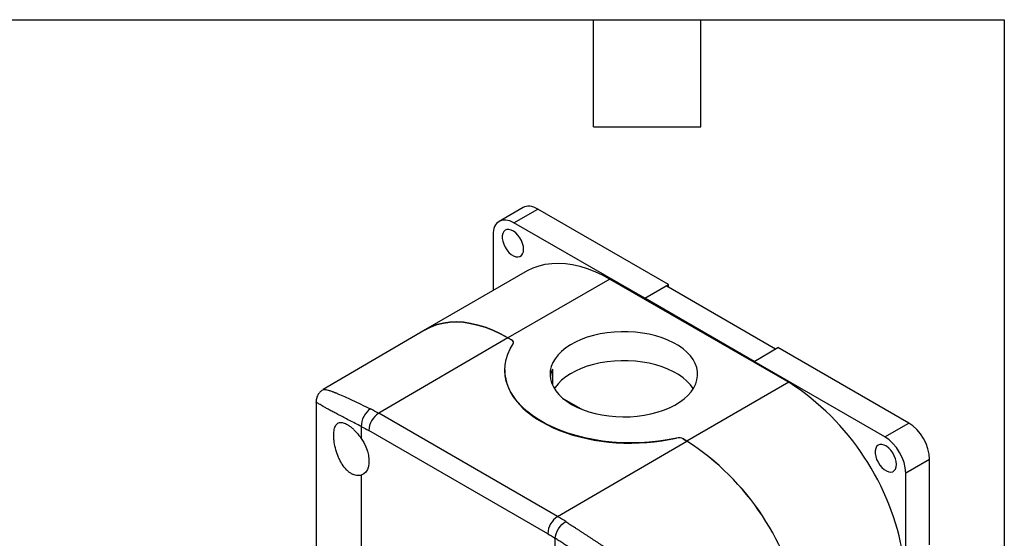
# Model space of a CAD drawing. Header units: millimetres. Extents: x 13 to 546, y 13 to 419.
# Tile 8 of 8: x 406 to 546, y 345 to 419. Entities that reach past the tile are written whole.
import ezdxf

# ---------------------------------------------------------------- set-up
doc = ezdxf.new("R2010")
doc.units = ezdxf.units.MM
doc.header["$LTSCALE"] = 2
doc.linetypes.add('SLD-Solid', pattern=[0])
doc.layers.add('TEXT', color=140, linetype='SLD-Solid', lineweight=25)

msp = doc.modelspace()

# ---------------------------------------------------------------- linework, layer by layer
for p, q in [((477.65, 392.35), (474.255, 390.39)), ((476.355, 390.182), (479.749, 392.142)), ((498.346, 381.406), (479.749, 392.142)), ((494.952, 379.446), (476.355, 390.182)), ((473.385, 388.467), (473.385, 380.537)), ((478.253, 383.347), (463.758, 374.979)), ((490.002, 382.184), (475.507, 373.815)), ((490.002, 382.184), (515.458, 367.488)), ((494.952, 379.446), (498.346, 381.406)), ((494.952, 379.444), (497.993, 381.199)), ((513.547, 372.22), (497.993, 381.199)), ((498.346, 380.995), (498.346, 381.406)), ((494.952, 379.444), (494.952, 379.446)), ((510.509, 370.464), (494.952, 379.444)), ((463.709, 374.951), (449.207, 366.44)), ((475.507, 373.815), (457.114, 363.074)), ((475.507, 373.815), (476.03, 373.514)), ((476.03, 373.514), (475.507, 373.815)), ((510.509, 370.466), (513.903, 372.425)), ((532.5, 361.69), (513.903, 372.425)), ((510.509, 370.466), (510.509, 370.464)), ((529.105, 359.73), (510.509, 370.466)), ((475.043, 369.244), (475.043, 369.215)), ((481.825, 369.341), (481.825, 367.095)), ((515.458, 367.488), (500.963, 359.12)), ((449.209, 366.428), (449.213, 366.431)), ((448.203, 364.691), (448.203, 320.475)), ((483.416, 365.126), (485.91, 363.686)), ((482.57, 348.379), (457.114, 363.074)), ((529.105, 359.73), (532.5, 361.69)), ((454.647, 361.198), (454.647, 359.475)), ((481.164, 345.934), (455.708, 360.629)), ((482.57, 348.379), (500.963, 359.12)), ((499.481, 359.54), (499.481, 359.537)), ((500.44, 359.422), (500.963, 359.12)), ((500.963, 359.12), (500.44, 359.422)), ((532.075, 354.586), (535.469, 356.546)), ((535.469, 344.341), (535.469, 356.546)), ((532.075, 340.643), (532.075, 354.586)), ((454.647, 354.273), (454.647, 334.845)), ((482.224, 343.555), (482.224, 345.278))]:
    msp.add_line(p, q)
at = {"flags": 128}
for points in [[(477.734, 386.408), (477.699, 386.806), (477.594, 387.226), (477.424, 387.649), (477.198, 388.056), (476.926, 388.426), (476.621, 388.743), (476.296, 388.991), (475.968, 389.16), (475.651, 389.241), (475.361, 389.231), (475.11, 389.13), (474.911, 388.943), (474.773, 388.678), (474.702, 388.348), (474.702, 387.968), (474.773, 387.557), (474.911, 387.133), (475.11, 386.716), (475.361, 386.325), (475.651, 385.98), (475.968, 385.695), (476.296, 385.485), (476.621, 385.359), (476.926, 385.324), (477.198, 385.38), (477.424, 385.525), (477.594, 385.752), (477.699, 386.051), (477.734, 386.408)], [(478.253, 383.347), (478.304, 383.376), (479.096, 383.768), (479.935, 384.073), (480.816, 384.288), (481.736, 384.413), (482.691, 384.447), (483.677, 384.391), (484.69, 384.243), (485.725, 384.006), (486.778, 383.68), (487.845, 383.267), (488.922, 382.767), (490.002, 382.184)], [(463.709, 374.951), (463.808, 375.008), (464.6, 375.4), (465.439, 375.705), (466.32, 375.92), (467.24, 376.045), (468.195, 376.079), (469.181, 376.022), (470.194, 375.875), (471.229, 375.638), (472.283, 375.312), (473.35, 374.898), (474.426, 374.399), (475.507, 373.815)], [(475.507, 373.815), (474.426, 374.399), (473.35, 374.898), (472.283, 375.312), (471.229, 375.638), (470.194, 375.875), (469.181, 376.022), (468.195, 376.079), (467.24, 376.045), (466.32, 375.92), (465.439, 375.705), (464.6, 375.4), (463.808, 375.008), (463.709, 374.951)], [(484.558, 364.345), (485.309, 363.951), (486.122, 363.602), (486.991, 363.299), (487.906, 363.045), (488.859, 362.844), (489.841, 362.697), (490.843, 362.606), (491.855, 362.57), (492.869, 362.591), (493.875, 362.669), (494.863, 362.802), (495.824, 362.99), (496.749, 363.23), (497.63, 363.521), (498.458, 363.86), (499.225, 364.243), (499.925, 364.667), (500.551, 365.128), (501.097, 365.622), (501.557, 366.144), (501.928, 366.689), (502.207, 367.252), (502.39, 367.828), (502.475, 368.412), (502.463, 368.997), (502.353, 369.58), (502.146, 370.153), (501.844, 370.712), (501.45, 371.252), (500.968, 371.767), (500.402, 372.253), (499.757, 372.705), (499.04, 373.12), (498.256, 373.492), (497.414, 373.819), (496.522, 374.097), (495.587, 374.324), (494.618, 374.499), (493.625, 374.618), (492.616, 374.682), (491.602, 374.689), (490.591, 374.639), (489.593, 374.534), (488.617, 374.373), (487.673, 374.159), (486.769, 373.893), (485.914, 373.578), (485.115, 373.217), (484.38, 372.813), (483.717, 372.37), (483.13, 371.892), (482.627, 371.383), (482.21, 370.849), (481.885, 370.294), (481.654, 369.724), (481.52, 369.143), (481.483, 368.558), (481.544, 367.973), (481.703, 367.395), (481.958, 366.828), (482.306, 366.278), (482.745, 365.75), (483.27, 365.248), (483.876, 364.779), (484.558, 364.345)], [(499.481, 359.54), (498.216, 359.291), (496.923, 359.097), (495.608, 358.958), (494.279, 358.877), (492.943, 358.853), (491.607, 358.886), (490.28, 358.976), (488.968, 359.122), (487.678, 359.325), (486.418, 359.582), (485.194, 359.892), (484.014, 360.254), (482.884, 360.666), (481.809, 361.125), (480.796, 361.628), (479.851, 362.174), (478.979, 362.758), (478.184, 363.379), (477.471, 364.031), (476.844, 364.713), (476.306, 365.419), (475.861, 366.147), (475.51, 366.891), (475.256, 367.649), (475.1, 368.415), (475.043, 369.186), (475.085, 369.957), (475.227, 370.724), (475.466, 371.483), (475.802, 372.23), (476.234, 372.96)], [(501.856, 366.57), (501.844, 366.589), (501.45, 367.128), (500.968, 367.644), (500.402, 368.13), (499.757, 368.582), (499.04, 368.996), (498.256, 369.368), (497.414, 369.695), (496.522, 369.974), (495.587, 370.201), (494.618, 370.375), (493.625, 370.495), (492.616, 370.558), (491.602, 370.565), (490.591, 370.516), (489.593, 370.41), (488.617, 370.25), (487.673, 370.035), (486.769, 369.769), (485.914, 369.454), (485.115, 369.093), (484.38, 368.689), (483.717, 368.246), (483.13, 367.768), (482.627, 367.26), (482.21, 366.726), (482.108, 366.57)], [(481.825, 369.341), (481.612, 368.753), (481.507, 368.218)], [(454.647, 359.475), (454.992, 358.906), (455.28, 358.31), (455.504, 357.702), (455.656, 357.1), (455.733, 356.519), (455.733, 355.975), (455.656, 355.483), (455.504, 355.057), (455.28, 354.707), (454.992, 354.443), (454.647, 354.273)], [(530.767, 355.793), (530.732, 356.191), (530.627, 356.611), (530.457, 357.034), (530.231, 357.44), (529.959, 357.81), (529.654, 358.127), (529.329, 358.376), (529.001, 358.545), (528.684, 358.626), (528.394, 358.616), (528.143, 358.515), (527.944, 358.328), (527.806, 358.063), (527.735, 357.733), (527.735, 357.353), (527.806, 356.942), (527.944, 356.517), (528.143, 356.1), (528.394, 355.71), (528.684, 355.364), (529.001, 355.08), (529.329, 354.87), (529.654, 354.744), (529.959, 354.708), (530.231, 354.764), (530.457, 354.909), (530.627, 355.137), (530.732, 355.436), (530.767, 355.793)]]:
    msp.add_lwpolyline(points, dxfattribs=at)
for centre, radius, start, end in [((475.9, 373.152), 0.385, 330.18729, 70.30706), ((495.476, 336.612), 36.778, 9.6742, 57.08944), ((458.781, 360.488), 3.076, 122.814, 177.37846), ((446.675, 345.016), 20.858, 59.97038, 63.58741), ((499.8, 358.177), 1.4, 62.81906, 103.16477), ((480.98, 328.244), 36.778, 9.6742, 57.08944), ((481.03, 328.277), 36.724, 9.6369, 57.12674), ((484.237, 345.793), 3.076, 122.814, 177.37846), ((470.972, 328.312), 23.176, 56.60207, 59.97361)]:
    msp.add_arc(centre, radius, start, end)
for centre, major_axis, ratio, start_param, end_param in [((479.749, 388.712), (-2.1, 3.637), 0.5773815, 5.4978853, 6.2833101), ((476.355, 386.753), (-2.1, 3.637), 0.5773815, 5.4978853, 7.0686817), ((475.393, 373.142), (0.9, 0.005), 0.5806369, 6.2802429, 7.065641), ((493.043, 369.276), (18, 0.091), 0.5806369, 3.1386502, 5.0752313), ((532.5, 358.26), (-2.1, 3.637), 0.5773815, 3.927089, 5.4978853), ((499.803, 359.05), (0.9, 0.005), 0.5806369, 0.7824557, 1.9336389), ((529.105, 356.301), (-2.1, 3.637), 0.5773815, 3.927089, 5.4978853)]:
    msp.add_ellipse(centre, major_axis=major_axis, ratio=ratio, start_param=start_param, end_param=end_param)
for points, knots in [([(449.202, 366.436), (449.08, 366.354), (448.823, 366.18), (448.504, 365.791), (448.257, 365.286), (448.222, 364.895), (448.204, 364.692)], [0, 0, 0, 0, 0.2134717, 0.4518385, 0.7143309, 1, 1, 1, 1]), ([(449.213, 366.431), (449.227, 366.442), (449.267, 366.473), (449.365, 366.474), (449.446, 366.469), (449.473, 366.466), (449.5, 366.463), (449.528, 366.46), (449.557, 366.455), (449.677, 366.436), (449.926, 366.377), (450.277, 366.264), (450.544, 366.168), (450.686, 366.115), (450.835, 366.058), (450.989, 365.998), (451.149, 365.933), (451.54, 365.773), (452.226, 365.477), (453.328, 364.972), (454.558, 364.385), (455.491, 363.925), (455.954, 363.696)], [0, 0, 0, 0, 0.0468188, 0.1273543, 0.1376924, 0.1479826, 0.1582249, 0.1684195, 0.1785666, 0.1886662, 0.2894488, 0.3868107, 0.4117756, 0.4365237, 0.4610587, 0.4853849, 0.5095064, 0.5334276, 0.6543908, 0.7719984, 0.8869514, 1, 1, 1, 1]), ([(454.647, 361.198), (454.351, 361.348), (453.756, 361.648), (452.934, 362.068), (452.165, 362.466), (451.473, 362.829), (450.855, 363.158), (450.306, 363.452), (449.815, 363.72), (449.399, 363.951), (449.051, 364.147), (448.768, 364.312), (448.538, 364.45), (448.371, 364.555), (448.264, 364.63), (448.208, 364.677), (448.209, 364.688), (448.209, 364.692)], [0, 0, 0, 0, 0.0681838, 0.136973, 0.206532, 0.2770199, 0.3435853, 0.4114442, 0.4807127, 0.5515003, 0.6168813, 0.6839359, 0.752729, 0.8233207, 0.8878865, 0.9542674, 1, 1, 1, 1]), ([(455.954, 363.696), (455.58, 363.478), (455.233, 363.093), (454.744, 362.157), (454.621, 361.644), (454.647, 361.198)], [0, 0, 0, 0, 0.5, 0.5, 1, 1, 1, 1]), ([(454.647, 354.273), (454.434, 354.203), (454.206, 354.184), (453.849, 354.236), (453.727, 354.266), (453.485, 354.352), (453.365, 354.408), (453.125, 354.544), (453.004, 354.625), (452.769, 354.81), (452.655, 354.913), (452.322, 355.253), (452.11, 355.524), (451.825, 355.971), (451.735, 356.126), (451.565, 356.451), (451.484, 356.622), (451.261, 357.14), (451.136, 357.497), (450.93, 358.232), (450.854, 358.593), (450.776, 359.122), (450.757, 359.298), (450.731, 359.633), (450.724, 359.794), (450.724, 360.103), (450.73, 360.252), (450.756, 360.532), (450.776, 360.662), (450.853, 361.023), (450.931, 361.226), (451.083, 361.459), (451.14, 361.525), (451.265, 361.635), (451.335, 361.679), (451.558, 361.774), (451.728, 361.79), (452.111, 361.73), (452.318, 361.655), (452.653, 361.476), (452.769, 361.405), (453.003, 361.245), (453.121, 361.155), (453.361, 360.956), (453.483, 360.846), (453.727, 360.61), (453.847, 360.485), (454.202, 360.088), (454.434, 359.792), (454.647, 359.475)], [0, 0, 0, 0, 0.0625, 0.0625, 0.09375, 0.09375, 0.125, 0.125, 0.15625, 0.15625, 0.1875, 0.1875, 0.25, 0.25, 0.28125, 0.28125, 0.3125, 0.3125, 0.375, 0.375, 0.4375, 0.4375, 0.46875, 0.46875, 0.5, 0.5, 0.53125, 0.53125, 0.5625, 0.5625, 0.625, 0.625, 0.65625, 0.65625, 0.6875, 0.6875, 0.75, 0.75, 0.8125, 0.8125, 0.84375, 0.84375, 0.875, 0.875, 0.90625, 0.90625, 0.9375, 0.9375, 1, 1, 1, 1]), ([(482.224, 345.278), (482.25, 345.694), (482.424, 346.177), (482.988, 347.071), (483.356, 347.444), (483.73, 347.662)], [0, 0, 0, 0, 0.5, 0.5, 1, 1, 1, 1]), ([(483.73, 347.662), (483.83, 347.596), (484.03, 347.464), (484.337, 347.262), (484.649, 347.058), (484.966, 346.849), (485.289, 346.638), (485.616, 346.424), (485.948, 346.206), (486.286, 345.986), (486.628, 345.762), (486.974, 345.535), (487.325, 345.305), (487.681, 345.073), (488.041, 344.838), (488.405, 344.599), (488.773, 344.358), (489.145, 344.115), (489.52, 343.869), (489.9, 343.62), (490.563, 343.186), (491.523, 342.557), (492.792, 341.724), (494.095, 340.866), (495.766, 339.763), (497.826, 338.397), (500.027, 336.924), (502.069, 335.547), (503.85, 334.336), (505.598, 333.137), (506.946, 332.199), (508.017, 331.443), (508.867, 330.834), (509.655, 330.257), (510.232, 329.822), (510.63, 329.521), (510.951, 329.264), (511.295, 328.977), (511.597, 328.71), (511.858, 328.452), (512.058, 328.219), (512.19, 328.024), (512.273, 327.864), (512.332, 327.703), (512.37, 327.541), (512.374, 327.425), (512.377, 327.37)], [0, 0, 0, 0, 0.0104363, 0.0208978, 0.0313876, 0.041909, 0.0524653, 0.0630595, 0.0736949, 0.0843745, 0.0951014, 0.1058787, 0.1167094, 0.1275963, 0.1385424, 0.1495506, 0.1606236, 0.1717642, 0.1829752, 0.1942591, 0.2056186, 0.2418948, 0.27925, 0.3177525, 0.3574647, 0.4287469, 0.5052718, 0.5650711, 0.6292074, 0.6877361, 0.752687, 0.7816686, 0.814436, 0.8566383, 0.8822671, 0.8913158, 0.9107891, 0.9274791, 0.9413889, 0.9566354, 0.9694718, 0.9766833, 0.9832849, 0.9893257, 0.9948699, 1, 1, 1, 1]), ([(512.29, 327.323), (512.289, 327.348), (512.288, 327.397), (512.279, 327.468), (512.265, 327.539), (512.244, 327.608), (512.218, 327.676), (512.17, 327.777), (512.085, 327.907), (511.921, 328.091), (511.674, 328.305), (511.337, 328.547), (510.932, 328.808), (510.462, 329.092), (509.881, 329.426), (509.185, 329.815), (508.137, 330.394), (506.734, 331.157), (504.986, 332.107), (503.13, 333.12), (501.226, 334.165), (499.203, 335.282), (497.146, 336.426), (494.987, 337.643), (492.819, 338.88), (490.583, 340.173), (488.386, 341.466), (486.723, 342.464), (485.622, 343.136), (485.015, 343.51), (484.423, 343.877), (483.848, 344.238), (483.289, 344.592), (482.746, 344.94), (482.398, 345.166), (482.224, 345.278)], [0, 0, 0, 0, 0.0022411, 0.0045496, 0.0069396, 0.0094238, 0.0120135, 0.0147188, 0.0217029, 0.0297163, 0.0435261, 0.0601247, 0.0779915, 0.0984366, 0.1214672, 0.1511243, 0.1829747, 0.2445667, 0.3082422, 0.3682554, 0.432194, 0.4925192, 0.556774, 0.6175927, 0.6823191, 0.743825, 0.8088622, 0.8712775, 0.8900495, 0.908671, 0.9271552, 0.9455161, 0.9637676, 0.9819241, 1, 1, 1, 1])]:
    msp.add_open_spline(points, degree=3, knots=knots)
for points in [[(454.647, 361.198), (455.001, 361.023), (455.353, 360.834), (455.708, 360.629)], [(481.164, 345.934), (481.518, 345.729), (481.871, 345.511), (482.224, 345.278)]]:
    msp.add_open_spline(points, degree=3)
at = {"layer": 'TEXT'}
for p, q in [((12.7, 419.1), (546.1, 419.1)), ((487.68, 403.86), (487.68, 419.1)), ((502.92, 403.86), (502.92, 419.1)), ((546.1, 419.1), (546.1, 12.7)), ((487.68, 403.86), (502.92, 403.86))]:
    msp.add_line(p, q, dxfattribs=at)

doc.saveas('drawing.dxf')
